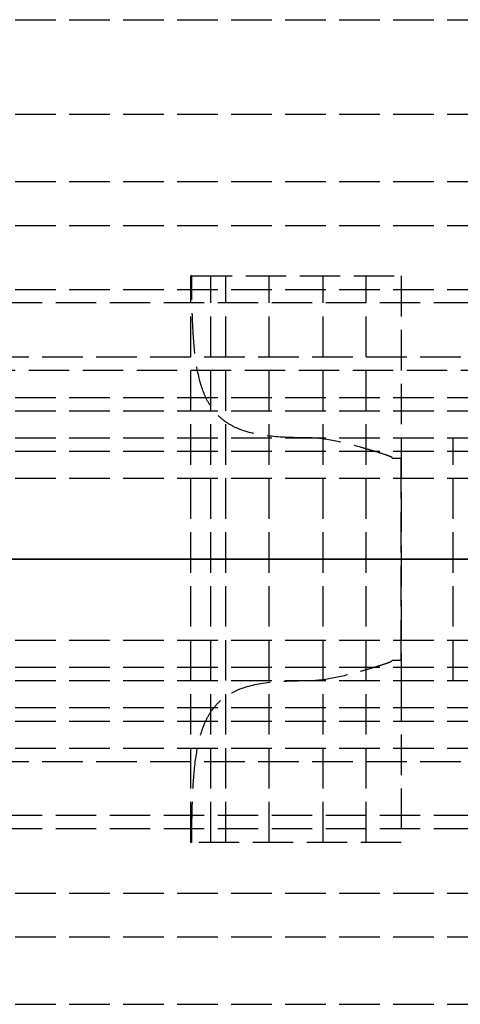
# Model space of a CAD drawing. Header units: millimetres. Extents: x 0 to 2050, y -94 to 94.
# Tile 4 of 11: x 32 to 48, y -16 to 20. Entities that reach past the tile are written whole.
import ezdxf

# ---------------------------------------------------------------- set-up
doc = ezdxf.new("R2010")
doc.units = ezdxf.units.MM
doc.header["$LTSCALE"] = 10
doc.linetypes.add('ALLCAD_Strich', pattern=[0.2, 0.15, -0.05])
doc.layers.add('BESCH_KONT_sich_schn_ansi_2d', color=40, linetype='Continuous')
doc.layers.add('BESCH_KONT_sich_schn_grun_2d', color=10, linetype='Continuous')

msp = doc.modelspace()

# ---------------------------------------------------------------- linework, layer by layer
at = {"layer": 'BESCH_KONT_sich_schn_ansi_2d', "linetype": 'ALLCAD_Strich'}
for p, q in [((0, 0, 2368), (2050, 0, 2368)), ((2050, 0, 2418), (0, 0, 2418)), ((0, 0, 2335), (995, 0, 2335)), ((0, 0, 7), (995, 0, 7)), ((995, 0, 2331), (0, 0, 2331)), ((0, 0, 2337), (2050, 0, 2337)), ((2050, 0, 2338.5), (0, 0, 2338.5)), ((0, 0, 2365.5), (2050, 0, 2365.5)), ((0, 0, 2339.5), (2050, 0, 2339.5)), ((0, 0, 2363.5), (2050, 0, 2363.5)), ((0, 0, 2363), (2050, 0, 2363)), ((105, 0, 2301), (0, 0, 2301)), ((0, 0, 22), (1055, 0, 22)), ((103, 0, 2330.5), (4, 0, 2330.5)), ((103, 0, 2307.5), (4, 0, 2307.5)), ((9, 0, 2328.5), (103, 0, 2328.5)), ((9, 0, 2312.5), (103, 0, 2312.5)), ((38.499, 0, 2342.25), (38.501, 0, 2345.876)), ((46.299, 0, 2346.602), (38.536, 0, 2346.602)), ((41.399, 0, 2341.5), (39.249, 0, 2341.5)), ((41.399, 0, 2342.8), (39.799, 0, 2342.8)), ((39.799, 0, 2342.8), (39.799, 0, 2345.3)), ((39.799, 0, 2345.3), (44.999, 0, 2345.3)), ((41.399, 0, 2341.5), (41.399, 0, 2342.8)), ((42.828, 0, 2352.75), (46.299, 0, 2352.75)), ((44.982, 0, 2342.8), (43.399, 0, 2342.8)), ((43.399, 0, 2342.8), (43.399, 0, 2341.5)), ((46.299, 0, 2341.5), (43.399, 0, 2341.5)), ((44.979, 0, 2342.803), (44.979, 0, 2342.805)), ((44.981, 0, 2342.805), (44.981, 0, 2342.803)), ((44.982, 0, 2342.8), (44.983, 0, 2342.8)), ((44.982, 0, 2342.807), (44.982, 0, 2342.807)), ((44.982, 0, 2342.808), (44.983, 0, 2342.808)), ((44.982, 0, 2342.802), (44.982, 0, 2342.802)), ((44.996, 0, 2342.8), (44.983, 0, 2342.8)), ((44.984, 0, 2342.805), (44.984, 0, 2342.803)), ((44.985, 0, 2342.803), (44.985, 0, 2342.805)), ((44.986, 0, 2342.805), (44.986, 0, 2342.806)), ((44.99, 0, 2342.803), (44.988, 0, 2342.803)), ((44.988, 0, 2342.805), (44.988, 0, 2342.805)), ((44.988, 0, 2342.808), (44.992, 0, 2342.808)), ((44.99, 0, 2342.806), (44.989, 0, 2342.806)), ((44.989, 0, 2342.804), (44.99, 0, 2342.804)), ((44.99, 0, 2342.8), (44.99, 0, 2342.803)), ((44.992, 0, 2342.8), (44.99, 0, 2342.8)), ((44.99, 0, 2342.804), (44.99, 0, 2342.806)), ((44.992, 0, 2342.808), (44.992, 0, 2342.8)), ((44.993, 0, 2342.803), (44.993, 0, 2342.805)), ((44.995, 0, 2342.805), (44.995, 0, 2342.803)), ((44.996, 0, 2342.8), (44.996, 0, 2342.8)), ((44.996, 0, 2342.807), (44.996, 0, 2342.807)), ((44.996, 0, 2342.808), (44.996, 0, 2342.808)), ((44.996, 0, 2342.802), (44.996, 0, 2342.802)), ((44.999, 0, 2342.8), (44.996, 0, 2342.8)), ((44.997, 0, 2342.805), (44.997, 0, 2342.803)), ((44.999, 0, 2342.803), (44.999, 0, 2342.805)), ((44.999, 0, 2345.3), (44.999, 0, 2342.805)), ((44.999, 0, 2342.803), (44.999, 0, 2342.8)), ((45.963, 0, 2353.5), (46.299, 0, 2353.5)), ((46.299, 0, 2353.5), (46.299, 0, 2352.75)), ((46.299, 0, 2353.5), (72.386, 0, 2353.5)), ((48.219, 0, 2341.5), (46.299, 0, 2341.5)), ((46.299, 0, 2352.75), (46.299, 0, 2346.602)), ((46.299, 0, 2346.602), (46.299, 0, 2341.5)), ((51.592, 0, 2340.916), (48.219, 0, 2341.5))]:
    msp.add_line(p, q, dxfattribs=at)
at = {"layer": 'BESCH_KONT_sich_schn_ansi_2d', "linetype": 'ALLCAD_Strich', "extrusion": (0, 1, 0)}
for centre, radius, start, end in [((-39.249, 2342.25), 0.75, 270, 360), ((-46.131, 2345.872), 7.63, 0.0312, 5.4915), ((-44.982, 2342.803), 0.00271, 270, 0), ((-44.982, 2342.805), 0.00271, 0, 90), ((-44.982, 2342.805), 0.00116, 90, 180), ((-44.982, 2342.803), 0.00116, 180, 270), ((-44.988, 2342.806), 0.00217, 0, 90), ((-44.988, 2342.805), 0.00217, 270, 0), ((-44.996, 2342.803), 0.00271, 270, 0), ((-44.996, 2342.805), 0.00271, 0, 90), ((-44.996, 2342.805), 0.00116, 90, 180), ((-44.996, 2342.803), 0.00116, 180, 270), ((-46.131, 2345.872), 7.63, 88.739, 91.261)]:
    msp.add_arc(centre, radius, start, end, dxfattribs=at)
at = {"layer": 'BESCH_KONT_sich_schn_ansi_2d', "linetype": 'ALLCAD_Strich', "extrusion": (0, -1, 0)}
for centre, radius, start, end in [((44.982, 2342.805), 0.00116, 90, 180), ((44.982, 2342.803), 0.00116, 180, 270), ((44.983, 2342.803), 0.00271, 270, 360), ((44.983, 2342.805), 0.00271, 0, 90), ((44.989, 2342.805), 0.00093, 180, 270), ((44.989, 2342.805), 0.00093, 90, 180), ((44.996, 2342.805), 0.00116, 90, 180), ((44.996, 2342.803), 0.00116, 180, 270), ((44.996, 2342.803), 0.00271, 270, 360), ((44.996, 2342.805), 0.00271, 0, 90)]:
    msp.add_arc(centre, radius, start, end, dxfattribs=at)
at = {"layer": 'BESCH_KONT_sich_schn_ansi_2d', "linetype": 'ALLCAD_Strich'}
for points, knots in [([(38.536, 0, 2346.602), (38.537, 0, 2346.611), (38.541, 0, 2346.655), (38.561, 0, 2346.829), (38.578, 0, 2346.969), (38.641, 0, 2347.336), (38.686, 0, 2347.563), (38.823, 0, 2348.081), (38.915, 0, 2348.372), (39.098, 0, 2348.836), (39.173, 0, 2349.009), (39.346, 0, 2349.368), (39.445, 0, 2349.555), (39.666, 0, 2349.93), (39.788, 0, 2350.118), (40.047, 0, 2350.482), (40.185, 0, 2350.658), (40.663, 0, 2351.218), (41.055, 0, 2351.594), (41.902, 0, 2352.244), (42.353, 0, 2352.522), (42.828, 0, 2352.75)], [15.435182, 15.435182, 15.435182, 15.435182, 16.554933, 16.554933, 17.82418, 17.82418, 19.093427, 19.093427, 20.362674, 20.362674, 21.03193, 21.03193, 21.701186, 21.701186, 22.370442, 22.370442, 23.039698, 23.039698, 24.647552, 24.647552, 26.164556, 26.164556, 26.164556, 26.164556]), ([(42.828, 0, 2352.75), (43.13, 0, 2352.895), (43.467, 0, 2353.031), (44.151, 0, 2353.249), (44.498, 0, 2353.332), (44.957, 0, 2353.412), (45.112, 0, 2353.435), (45.423, 0, 2353.471), (45.579, 0, 2353.483), (45.752, 0, 2353.493), (45.789, 0, 2353.494), (45.86, 0, 2353.497), (45.896, 0, 2353.498), (45.937, 0, 2353.499), (45.95, 0, 2353.5), (45.959, 0, 2353.5), (45.96, 0, 2353.5), (45.963, 0, 2353.5), (45.963, 0, 2353.5), (45.963, 0, 2353.5)], [1.722708, 1.722708, 1.722708, 1.722708, 2.727227, 2.727227, 3.731745, 3.731745, 4.178178, 4.178178, 4.62461, 4.62461, 4.729547, 4.729547, 4.834483, 4.834483, 4.870202, 4.870202, 4.877795, 4.877795, 4.885387, 4.885387, 4.885387, 4.885387])]:
    msp.add_open_spline(points, degree=3, knots=knots, dxfattribs=at)
at = {"layer": 'BESCH_KONT_sich_schn_grun_2d', "linetype": 'ALLCAD_Strich'}
for p, q in [((0, 20), (1055, 20)), ((0, 16.5), (2050, 16.5)), ((0, 14), (2050, 14)), ((0, 12.375), (2050, 12.375)), ((38.499, 10.5), (38.501, 10.5)), ((38.499, -10.5), (38.499, 10.5)), ((38.536, 10.5), (38.501, 10.5)), ((38.501, -10.5), (38.501, 10.5)), ((38.536, 10.5), (46.299, 10.5)), ((39.249, -10.5), (39.249, 10.5)), ((39.799, -10.5), (39.799, 10.5)), ((41.399, -10.5), (41.399, 10.5)), ((43.399, -10.5), (43.399, 10.5)), ((44.999, -10.5), (44.999, 10.5)), ((46.299, 10.5), (46.299, 4.5)), ((30, 10), (105, 10)), ((103, 9.5), (4, 9.5)), ((9, 7.5), (103, 7.5)), ((2050, 7), (0, 7)), ((0, 6), (2050, 6)), ((0, 5.5), (2050, 5.5)), ((0, 4.5), (2050, 4.5)), ((46.299, 4.5), (46.299, -4.5)), ((48.219, -4.5), (48.219, 4.5)), ((0, 4), (2050, 4)), ((45.963, 3.75), (46.299, 3.75)), ((46.299, -3.75), (46.299, 3.75)), ((30, 3), (1055, 3)), ((30, -3), (1055, -3)), ((0, -4), (2050, -4)), ((46.299, -3.75), (45.963, -3.75)), ((0, -4.5), (2050, -4.5)), ((46.299, -4.5), (46.299, -10.5)), ((0, -5.5), (2050, -5.5)), ((0, -6), (2050, -6)), ((0, -7), (2050, -7)), ((9, -7.5), (103, -7.5)), ((103, -9.5), (4, -9.5)), ((105, -10), (30, -10)), ((38.499, -10.5), (38.501, -10.5)), ((38.536, -10.5), (38.501, -10.5)), ((46.299, -10.5), (38.536, -10.5)), ((44.979, -10.5), (44.979, -10.495)), ((44.982, -10.495), (44.979, -10.495)), ((44.981, -10.5), (44.981, -10.495)), ((44.982, -10.5), (44.982, -10.495)), ((44.982, -10.5), (44.982, -10.495)), ((44.983, -10.495), (44.982, -10.495)), ((44.982, -10.5), (44.982, -10.495)), ((44.983, -10.495), (44.985, -10.495)), ((44.983, -10.5), (44.983, -10.495)), ((44.984, -10.5), (44.984, -10.495)), ((44.985, -10.5), (44.985, -10.495)), ((44.988, -10.495), (44.986, -10.495)), ((44.986, -10.5), (44.986, -10.495)), ((44.988, -10.495), (44.992, -10.495)), ((44.988, -10.5), (44.988, -10.495)), ((44.988, -10.5), (44.988, -10.495)), ((44.989, -10.5), (44.989, -10.495)), ((44.99, -10.495), (44.99, -10.5)), ((44.99, -10.5), (44.99, -10.495)), ((44.992, -10.5), (44.992, -10.495)), ((44.993, -10.5), (44.993, -10.495)), ((44.996, -10.495), (44.993, -10.495)), ((44.995, -10.5), (44.995, -10.495)), ((44.996, -10.5), (44.996, -10.495)), ((44.996, -10.5), (44.996, -10.495)), ((44.996, -10.495), (44.996, -10.495)), ((44.996, -10.495), (44.999, -10.495)), ((44.996, -10.5), (44.996, -10.495)), ((44.996, -10.5), (44.996, -10.495)), ((44.997, -10.5), (44.997, -10.495)), ((0, -12.375), (2050, -12.375)), ((0, -14), (2050, -14)), ((0, -16.5), (2050, -16.5))]:
    msp.add_line(p, q, dxfattribs=at)
for points, knots in [([(42.828, 4.5), (42.353, 4.5), (41.902, 4.513), (41.055, 4.6), (40.663, 4.679), (40.185, 4.864), (40.047, 4.93), (39.788, 5.088), (39.666, 5.181), (39.445, 5.391), (39.346, 5.508), (39.173, 5.764), (39.098, 5.901), (38.915, 6.312), (38.823, 6.624), (38.686, 7.317), (38.641, 7.699), (38.578, 8.505), (38.561, 8.93), (38.541, 9.74), (38.537, 10.124), (38.536, 10.5)], [4.406817, 4.406817, 4.406817, 4.406817, 5.92382, 5.92382, 7.531675, 7.531675, 8.200931, 8.200931, 8.870186, 8.870186, 9.539442, 9.539442, 10.208698, 10.208698, 11.477945, 11.477945, 12.747192, 12.747192, 14.016439, 14.016439, 15.13619, 15.13619, 15.13619, 15.13619]), ([(45.963, 3.75), (45.963, 3.753), (45.963, 3.755), (45.96, 3.76), (45.959, 3.762), (45.95, 3.773), (45.937, 3.781), (45.896, 3.803), (45.86, 3.817), (45.789, 3.844), (45.752, 3.856), (45.579, 3.916), (45.423, 3.964), (45.112, 4.059), (44.957, 4.105), (44.498, 4.235), (44.151, 4.324), (43.467, 4.457), (43.13, 4.5), (42.828, 4.5)], [4.885389, 4.885389, 4.885389, 4.885389, 4.892981, 4.892981, 4.900573, 4.900573, 4.936292, 4.936292, 5.041229, 5.041229, 5.146165, 5.146165, 5.592598, 5.592598, 6.03903, 6.03903, 7.043549, 7.043549, 8.048067, 8.048067, 8.048067, 8.048067]), ([(42.828, -4.5), (43.13, -4.5), (43.467, -4.457), (44.151, -4.324), (44.498, -4.235), (44.957, -4.105), (45.112, -4.059), (45.423, -3.964), (45.579, -3.916), (45.752, -3.856), (45.789, -3.844), (45.86, -3.817), (45.896, -3.803), (45.937, -3.781), (45.95, -3.773), (45.959, -3.762), (45.96, -3.76), (45.963, -3.755), (45.963, -3.753), (45.963, -3.75)], [1.722708, 1.722708, 1.722708, 1.722708, 2.727227, 2.727227, 3.731745, 3.731745, 4.178178, 4.178178, 4.62461, 4.62461, 4.729547, 4.729547, 4.834483, 4.834483, 4.870202, 4.870202, 4.877795, 4.877795, 4.885387, 4.885387, 4.885387, 4.885387]), ([(38.536, -10.5), (38.537, -10.124), (38.541, -9.74), (38.561, -8.93), (38.578, -8.505), (38.641, -7.699), (38.686, -7.317), (38.823, -6.624), (38.915, -6.312), (39.098, -5.901), (39.173, -5.764), (39.346, -5.508), (39.445, -5.391), (39.666, -5.181), (39.788, -5.088), (40.047, -4.93), (40.185, -4.864), (40.663, -4.679), (41.055, -4.6), (41.902, -4.513), (42.353, -4.5), (42.828, -4.5)], [15.435182, 15.435182, 15.435182, 15.435182, 16.554933, 16.554933, 17.82418, 17.82418, 19.093427, 19.093427, 20.362674, 20.362674, 21.03193, 21.03193, 21.701186, 21.701186, 22.370442, 22.370442, 23.039698, 23.039698, 24.647552, 24.647552, 26.164556, 26.164556, 26.164556, 26.164556])]:
    msp.add_open_spline(points, degree=3, knots=knots, dxfattribs=at)

doc.saveas('drawing.dxf')
